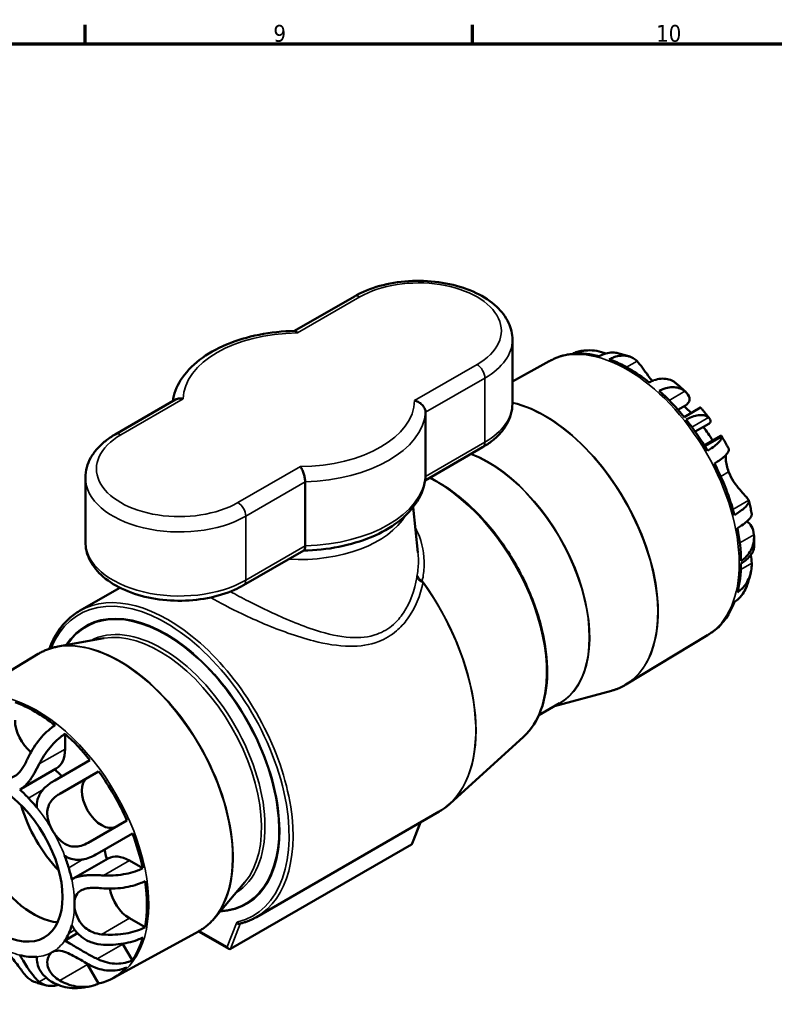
# Model space of a CAD drawing. Header units: millimetres. Extents: x -9 to 916, y -60 to 861.
# Tile 9 of 10: x 549 to 685, y 400 to 578. Entities that reach past the tile are written whole.
import ezdxf

# ---------------------------------------------------------------- set-up
doc = ezdxf.new("R2010")
doc.units = ezdxf.units.MM
for name, color, linetype, lineweight in [('Border (ANSI)', 7, 'Continuous', 70), ('Visible (ANSI)', 7, 'Continuous', 50), ('Visible Narrow (ANSI)', 7, 'Continuous', 35)]:
    doc.layers.add(name, color=color, linetype=linetype, lineweight=lineweight)
doc.styles.add('Note Text (ANSI)', font='tahoma.ttf')

# ---------------------------------------------------------------- blocks, each defined once
blk = doc.blocks.new('Borders Default Border')
at = {"layer": 'Border (ANSI)'}
for p, q in [((560.67, 574), (560.67, 577.45)), ((630.75, 574), (630.75, 577.45))]:
    blk.add_line(p, q, dxfattribs=at)
at = {"layer": 'Border (ANSI)', "flags": 128}
blk.add_lwpolyline([(20, 20), (20, 574), (821, 574), (821, 20), (20, 20)], dxfattribs=at)
at = {"layer": 'Border (ANSI)', "attachment_point": 7, "style": 'Note Text (ANSI)'}
for s, insert, char_height in [('9', (594.7, 574.34), 3.05), ('10', (663.96, 574.34), 3.048)]:
    blk.add_mtext(s, dxfattribs=dict(at, insert=insert, char_height=char_height))

msp = doc.modelspace()

# ---------------------------------------------------------------- linework, layer by layer
at = {"layer": 'Visible (ANSI)'}
for p, q in [((609.356, 528.312), (598.511, 522.05)), ((637.962, 520.456), (637.962, 508.862)), ((644.632, 516.556), (637.962, 512.893)), ((576.977, 509.618), (566.081, 503.327)), ((669.272, 508.577), (667.916, 507.794)), ((672.002, 508.169), (669.044, 506.461)), ((622.248, 495.723), (622.248, 507.318)), ((673.495, 505.239), (671.041, 503.822)), ((675.656, 503.061), (672.677, 501.341)), ((622.171, 495.003), (632.569, 501.006)), ((560.687, 495.471), (560.687, 483.877)), ((600.444, 494.729), (600.444, 483.135)), ((619.986, 490.15), (620.866, 481.951)), ((589.294, 476.021), (600.191, 482.312)), ((559.637, 471.377), (566.907, 475.575)), ((564.028, 466.41), (555.679, 464.905)), ((673.261, 466.97), (658.52, 458.034)), ((537.41, 454.652), (552.139, 463.58)), ((645.562, 454.106), (655.906, 456.918)), ((642.731, 452.471), (646.507, 454.652)), ((556.998, 446.352), (556.998, 449.136)), ((639.981, 448.594), (626.625, 436.449)), ((561.507, 444.375), (555.141, 440.699)), ((549.079, 439.183), (555.407, 442.837)), ((556.051, 438.269), (563.081, 442.328)), ((591.637, 415.952), (624.697, 435.039)), ((568.201, 433.46), (561.171, 429.401)), ((621.302, 433.079), (619.835, 429.272)), ((562.821, 427.397), (569.187, 431.073)), ((586.951, 410.188), (619.688, 429.089)), ((558.477, 422.905), (564.805, 426.559)), ((571.055, 424.787), (568.645, 426.178)), ((589.53, 422.239), (584.053, 415.76)), ((571.471, 414.096), (568.645, 415.727)), ((556.926, 411.669), (559.26, 413.016)), ((566.038, 405.066), (581.135, 413.357)), ((581.153, 413.366), (586.628, 410.205)), ((569.187, 408.117), (567.483, 411.069)), ((563.081, 403.912), (561.083, 407.374))]:
    msp.add_line(p, q, dxfattribs=at)
for centre, major_axis, ratio, start_param, end_param in [((659.104, 491.854), (-14.305, 24.778), 0.5773503, 6.0313512, 6.2359222), ((659.104, 491.854), (-14.305, 24.778), 0.5773503, 5.7695518, 6.0114206), ((659.104, 491.854), (-14.305, 24.778), 0.5773503, 5.3178634, 5.6777108), ((659.104, 491.854), (-14.305, 24.778), 0.5773503, 4.9841536, 5.2260225), ((665.439, 495.512), (-9.516, 16.482), 0.5773503, 5.127762, 5.2288455), ((659.104, 491.854), (-14.305, 24.778), 0.5773503, 4.7223543, 4.9642231), ((665.439, 495.512), (-9.516, 16.482), 0.5773503, 4.7875442, 4.9454729), ((659.104, 491.854), (-14.305, 24.778), 0.5773503, 4.2706659, 4.6305133), ((659.104, 491.854), (-14.305, 24.778), 0.5773503, 3.9369561, 4.1788249), ((659.104, 491.854), (-14.305, 24.778), 0.5773503, 3.6751567, 3.9170255), ((659.104, 491.854), (14.305, -24.778), 0.5773503, 0.0818757, 0.4417231), ((551.567, 429.768), (14.305, -24.778), 0.5773503, 2.1762708, 2.5361182), ((551.567, 449.488), (-2.56, 4.434), 0.5773503, 0.7853982, 2.1519386), ((551.567, 429.768), (14.305, -24.778), 0.5773503, 1.842561, 2.0844298), ((551.567, 449.488), (3.84, -6.651), 0.5773503, 0, 0.7853982), ((551.567, 429.768), (-9.516, 16.482), 0.5773503, 5.127762, 5.2288455), ((551.567, 429.768), (14.305, -24.778), 0.5773503, 1.3908726, 1.75072), ((551.242, 429.58), (8, -13.856), 0.5773503, 3.5266912, 5.8980868), ((563.643, 436.74), (2.56, -4.434), 0.5773503, 3.1415927, 6.2831853), ((545.231, 426.11), (9.516, -16.482), 0.5773503, 1.9634954, 2.0883979), ((545.231, 426.11), (9.516, -16.482), 0.5773503, 1.8385929, 1.9634954), ((560.257, 434.785), (-8.5, 14.722), 0.5773503, 1.1584434, 1.9831492), ((551.567, 429.768), (14.305, -24.778), 0.5773503, 1.0571628, 1.2990317), ((551.567, 429.768), (-9.516, 16.482), 0.5773503, 4.1959324, 4.2970159), ((619.441, 429.641), (-0.202, 0.572), 0.6665317, 3.2649386, 3.8036449), ((545.231, 426.11), (9.516, -16.482), 0.5773503, 1.1780972, 1.3029997), ((568.645, 419.908), (-3.84, 6.651), 0.5773503, 5.4977871, 6.2831853), ((545.231, 426.11), (9.516, -16.482), 0.5773503, 1.0531948, 1.1780972), ((551.567, 429.768), (14.305, -24.778), 0.5773503, 0.6054745, 0.9653219), ((568.645, 419.908), (-2.56, 4.434), 0.5773503, 0.9896541, 2.3561945), ((545.231, 426.11), (9.516, -16.482), 0.5773503, 0.3926991, 0.5176015), ((545.231, 426.11), (9.516, -16.482), 0.5773503, 0.2677966, 0.3926991), ((551.567, 429.768), (14.305, -24.778), 0.5773503, 0.2717647, 0.5136335), ((563.643, 408.852), (-3.84, 6.651), 0.5773503, 4.712389, 4.7208704), ((586.703, 410.739), (0.202, -0.572), 0.6665317, 4.8357349, 6.4065312), ((545.231, 426.11), (-9.516, 16.482), 0.5773503, 2.6239911, 2.7488936), ((545.231, 426.11), (9.516, -16.482), 0.5773503, 5.8904862, 6.0153887), ((563.643, 408.852), (-2.56, 4.434), 0.5773503, 1.5372101, 1.5707963), ((551.567, 429.768), (14.305, -24.778), 0.5773503, 6.1032616, 6.463109)]:
    msp.add_ellipse(centre, major_axis=major_axis, ratio=ratio, start_param=start_param, end_param=end_param, dxfattribs=at)
msp.add_ellipse((545.231, 426.11), major_axis=(8, -13.856), ratio=0.5773503, dxfattribs=at)
for points, knots in [([(637.962, 520.456), (637.962, 521.517), (637.715, 522.574), (636.766, 524.613), (636.032, 525.581), (634.092, 527.409), (632.833, 528.239), (629.946, 529.625), (628.304, 530.168), (624.848, 530.904), (623.035, 531.099), (619.409, 531.132), (617.597, 530.972), (614.131, 530.309), (612.477, 529.804), (610.417, 528.886), (609.873, 528.61), (609.356, 528.312)], [0.7853982, 0.7853982, 0.7853982, 0.7853982, 1.0480067, 1.0480067, 1.3348414, 1.3348414, 1.6626716, 1.6626716, 2.0028693, 2.0028693, 2.3404101, 2.3404101, 2.6762152, 2.6762152, 3.0134609, 3.0134609, 3.1415927, 3.1415927, 3.1415927, 3.1415927]), ([(598.57, 522.052), (596.379, 522.009), (594.198, 521.776), (590.026, 520.946), (588.036, 520.35), (584.401, 518.822), (582.756, 517.891), (579.944, 515.729), (578.776, 514.494), (577.182, 511.944), (576.682, 510.658), (576.479, 509.331)], [2.3903364, 2.3903364, 2.3903364, 2.3903364, 2.6879283, 2.6879283, 2.9855202, 2.9855202, 3.2831122, 3.2831122, 3.5807041, 3.5807041, 3.8388797, 3.8388797, 3.8388797, 3.8388797]), ([(599.06, 521.691), (599.059, 521.692), (599.058, 521.694), (598.995, 521.78), (598.932, 521.851), (598.809, 521.963), (598.749, 522.003), (598.649, 522.044), (598.609, 522.052), (598.57, 522.052)], [-0.65423566, -0.65423566, -0.65423566, -0.65423566, -0.65355019, -0.65355019, -0.60525719, -0.60525719, -0.55734853, -0.55734853, -0.52249249, -0.52249249, -0.52249249, -0.52249249]), ([(644.632, 516.556), (644.689, 516.587), (644.745, 516.618), (644.858, 516.678), (644.915, 516.708), (645.029, 516.767), (645.087, 516.796), (645.201, 516.854), (645.259, 516.883), (645.374, 516.939), (645.432, 516.967), (645.49, 516.994)], [3.939333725, 3.939333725, 3.939333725, 3.939333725, 3.946317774, 3.946317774, 3.953301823, 3.953301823, 3.960285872, 3.960285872, 3.967269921, 3.967269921, 3.97425397, 3.97425397, 3.97425397, 3.97425397]), ([(650.675, 518.457), (650.358, 518.421), (650.025, 518.354), (649.396, 518.162), (649.098, 518.045), (648.814, 517.908)], [5.77870932, 5.77870932, 5.77870932, 5.77870932, 5.90371936, 5.90371936, 6.01631612, 6.01631612, 6.01631612, 6.01631612]), ([(649.163, 517.939), (649.456, 518.077), (649.771, 518.196), (650.598, 518.434), (651.126, 518.514), (652.122, 518.56), (652.681, 518.528), (653.803, 518.331), (654.365, 518.166), (654.876, 517.966), (654.881, 517.964), (654.885, 517.962)], [0.06226457, 0.06226457, 0.06226457, 0.06226457, 0.17486133, 0.17486133, 0.34972266, 0.34972266, 0.5279525, 0.5279525, 0.70618234, 0.70618234, 0.7078944, 0.7078944, 0.7078944, 0.7078944]), ([(650.675, 518.458), (650.729, 518.464), (650.784, 518.47), (650.894, 518.481), (650.948, 518.486), (651.058, 518.497), (651.112, 518.501), (651.221, 518.51), (651.276, 518.515), (651.385, 518.523), (651.44, 518.527), (651.494, 518.53)], [4.173814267, 4.173814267, 4.173814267, 4.173814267, 4.180056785, 4.180056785, 4.186299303, 4.186299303, 4.192541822, 4.192541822, 4.19878434, 4.19878434, 4.205026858, 4.205026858, 4.205026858, 4.205026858]), ([(657.015, 518.047), (656.992, 518.053), (656.968, 518.058), (656.567, 518.143), (656.161, 518.16), (655.394, 518.091), (654.963, 518.001), (654.24, 517.753), (653.952, 517.631), (653.673, 517.493)], [5.53947627, 5.53947627, 5.53947627, 5.53947627, 5.55063161, 5.55063161, 5.72886145, 5.72886145, 5.90372278, 5.90372278, 6.01631954, 6.01631954, 6.01631954, 6.01631954]), ([(655.483, 516.928), (655.766, 517.069), (656.058, 517.193), (656.79, 517.446), (657.225, 517.539), (657.996, 517.612), (658.403, 517.599), (659.161, 517.445), (659.512, 517.306), (660.052, 516.988), (660.296, 516.798), (660.515, 516.57)], [0.0622724, 0.0622724, 0.0622724, 0.0622724, 0.17648751, 0.17648751, 0.35297502, 0.35297502, 0.53093417, 0.53093417, 0.70889333, 0.70889333, 0.85650206, 0.85650206, 0.85650206, 0.85650206]), ([(657.015, 518.047), (657.167, 518.011), (657.318, 517.974), (657.618, 517.897), (657.767, 517.856), (658.064, 517.773), (658.212, 517.729), (658.507, 517.64), (658.653, 517.593), (658.945, 517.498), (659.09, 517.448), (659.234, 517.398)], [4.423875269, 4.423875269, 4.423875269, 4.423875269, 4.44279601, 4.44279601, 4.461716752, 4.461716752, 4.480637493, 4.480637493, 4.499558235, 4.499558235, 4.518478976, 4.518478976, 4.518478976, 4.518478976]), ([(660.515, 516.57), (660.816, 516.257), (661.145, 515.849), (661.84, 514.925), (662.182, 514.448), (662.795, 513.63), (663.04, 513.311), (663.294, 513.003)], [0, 0, 0, 0, 0.21945789, 0.21945789, 0.40997115, 0.40997115, 0.53177071, 0.53177071, 0.53177071, 0.53177071]), ([(667.454, 512.668), (667.322, 512.776), (667.185, 512.871), (666.753, 513.125), (666.402, 513.265), (665.644, 513.418), (665.237, 513.432), (664.466, 513.359), (664.031, 513.266), (663.299, 513.013), (663.007, 512.888), (662.724, 512.747)], [5.03893286, 5.03893286, 5.03893286, 5.03893286, 5.12153928, 5.12153928, 5.29949844, 5.29949844, 5.4774576, 5.4774576, 5.6539451, 5.6539451, 5.76816021, 5.76816021, 5.76816021, 5.76816021]), ([(664.534, 511.222), (664.813, 511.361), (665.101, 511.482), (665.824, 511.731), (666.255, 511.821), (667.022, 511.89), (667.428, 511.873), (668.184, 511.712), (668.534, 511.568), (668.952, 511.315), (669.076, 511.229), (669.197, 511.131)], [0.06226457, 0.06226457, 0.06226457, 0.06226457, 0.17486133, 0.17486133, 0.34972266, 0.34972266, 0.5279525, 0.5279525, 0.70618234, 0.70618234, 0.78178123, 0.78178123, 0.78178123, 0.78178123]), ([(667.454, 512.668), (667.587, 512.56), (667.719, 512.45), (667.982, 512.228), (668.113, 512.117), (668.373, 511.891), (668.502, 511.777), (668.758, 511.547), (668.886, 511.431), (669.14, 511.197), (669.266, 511.079), (669.391, 510.96)], [4.91672384, 4.91672384, 4.91672384, 4.91672384, 4.93822781, 4.93822781, 4.95973178, 4.95973178, 4.98123575, 4.98123575, 5.00273972, 5.00273972, 5.02424369, 5.02424369, 5.02424369, 5.02424369]), ([(578.377, 509.75), (578.374, 509.75), (578.372, 509.751), (578.222, 509.787), (578.074, 509.809), (577.786, 509.825), (577.646, 509.819), (577.315, 509.769), (577.134, 509.709), (576.977, 509.618)], [-0.00068547, -0.00068547, -0.00068547, -0.00068547, 0, 0, 0.048293, 0.048293, 0.09620166, 0.09620166, 0.16664384, 0.16664384, 0.16664384, 0.16664384]), ([(669.197, 511.131), (669.641, 510.77), (669.933, 510.355), (670.068, 509.643), (670.015, 509.355), (669.717, 508.897), (669.522, 508.721), (669.272, 508.576)], [0, 0, 0, 0, 0.29458616, 0.29458616, 0.50367731, 0.50367731, 0.66509339, 0.66509339, 0.66509339, 0.66509339]), ([(620.273, 509.444), (620.275, 509.443), (620.277, 509.443), (620.428, 509.406), (620.576, 509.355), (620.864, 509.229), (621.004, 509.154), (621.365, 508.92), (621.571, 508.741), (621.904, 508.35), (622.033, 508.144), (622.204, 507.725), (622.248, 507.517), (622.248, 507.318)], [-0.00068547, -0.00068547, -0.00068547, -0.00068547, 0, 0, 0.048293, 0.048293, 0.09620166, 0.09620166, 0.1775228, 0.1775228, 0.25340031, 0.25340031, 0.3267751, 0.3267751, 0.3267751, 0.3267751]), ([(632.569, 501.006), (633.203, 501.372), (633.796, 501.772), (634.888, 502.639), (635.385, 503.106), (636.269, 504.107), (636.654, 504.641), (637.289, 505.769), (637.538, 506.363), (637.875, 507.593), (637.962, 508.227), (637.962, 508.862)], [0, 0, 0, 0, 0.15707963, 0.15707963, 0.31415927, 0.31415927, 0.4712389, 0.4712389, 0.62831853, 0.62831853, 0.78539816, 0.78539816, 0.78539816, 0.78539816]), ([(672.044, 508.166), (672.156, 508.035), (672.267, 507.904), (672.488, 507.639), (672.598, 507.506), (672.816, 507.238), (672.924, 507.104), (673.139, 506.833), (673.245, 506.697), (673.457, 506.423), (673.562, 506.286), (673.666, 506.147)], [5.18342334, 5.18342334, 5.18342334, 5.18342334, 5.20464692, 5.20464692, 5.22587051, 5.22587051, 5.24709409, 5.24709409, 5.26831768, 5.26831768, 5.28954127, 5.28954127, 5.28954127, 5.28954127]), ([(669.393, 506.027), (669.667, 506.169), (669.945, 506.298), (670.63, 506.574), (671.025, 506.69), (671.708, 506.82), (672.058, 506.844), (672.68, 506.781), (672.953, 506.694), (673.26, 506.522), (673.349, 506.461), (673.432, 506.391)], [0.06226457, 0.06226457, 0.06226457, 0.06226457, 0.17486133, 0.17486133, 0.34972266, 0.34972266, 0.5279525, 0.5279525, 0.70618234, 0.70618234, 0.78178123, 0.78178123, 0.78178123, 0.78178123]), ([(673.432, 506.391), (673.738, 506.131), (673.881, 505.848), (673.773, 505.463), (673.667, 505.338), (673.495, 505.239)], [0, 0, 0, 0, 0.29469041, 0.29469041, 0.45981113, 0.45981113, 0.45981113, 0.45981113]), ([(566.081, 503.327), (565.447, 502.961), (564.854, 502.561), (563.762, 501.694), (563.264, 501.227), (562.381, 500.226), (561.996, 499.692), (561.361, 498.564), (561.112, 497.97), (560.775, 496.741), (560.687, 496.106), (560.687, 495.471)], [3.14159265, 3.14159265, 3.14159265, 3.14159265, 3.29867229, 3.29867229, 3.45575192, 3.45575192, 3.61283155, 3.61283155, 3.76991118, 3.76991118, 3.92699082, 3.92699082, 3.92699082, 3.92699082]), ([(675.841, 502.865), (675.846, 502.807), (675.84, 502.746), (675.793, 502.537), (675.702, 502.358), (675.394, 501.962), (675.177, 501.745), (674.69, 501.327), (674.379, 501.089), (673.782, 500.682), (673.528, 500.519), (673.266, 500.36)], [5.29679946, 5.29679946, 5.29679946, 5.29679946, 5.37239835, 5.37239835, 5.55062819, 5.55062819, 5.72885803, 5.72885803, 5.90371936, 5.90371936, 6.01631612, 6.01631612, 6.01631612, 6.01631612]), ([(675.656, 503.061), (675.661, 503.064), (675.666, 503.066), (675.765, 503.112), (675.826, 503.033), (675.841, 502.865)], [0.47583786, 0.47583786, 0.47583786, 0.47583786, 0.48762575, 0.48762575, 0.71746027, 0.71746027, 0.71746027, 0.71746027]), ([(675.797, 503.03), (675.888, 502.882), (675.979, 502.734), (676.159, 502.436), (676.248, 502.286), (676.424, 501.986), (676.511, 501.835), (676.684, 501.533), (676.769, 501.381), (676.937, 501.077), (677.021, 500.924), (677.103, 500.771)], [5.44355718, 5.44355718, 5.44355718, 5.44355718, 5.46480514, 5.46480514, 5.48605311, 5.48605311, 5.50730108, 5.50730108, 5.52854905, 5.52854905, 5.54979702, 5.54979702, 5.54979702, 5.54979702]), ([(674.531, 498.059), (674.797, 498.221), (675.056, 498.387), (675.661, 498.798), (675.977, 499.039), (676.469, 499.459), (676.689, 499.677), (677.004, 500.075), (677.099, 500.255), (677.166, 500.524), (677.163, 500.643), (677.116, 500.746)], [0.0622724, 0.0622724, 0.0622724, 0.0622724, 0.17648751, 0.17648751, 0.35297502, 0.35297502, 0.53093417, 0.53093417, 0.70889333, 0.70889333, 0.85650206, 0.85650206, 0.85650206, 0.85650206]), ([(676.585, 499.583), (676.571, 499.341), (676.57, 499.072), (676.612, 498.441), (676.662, 498.076), (676.829, 497.323), (676.945, 496.937), (677.094, 496.553)], [0.48776318, 0.48776318, 0.48776318, 0.48776318, 0.5961793, 0.5961793, 0.72332978, 0.72332978, 0.85044828, 0.85044828, 0.85044828, 0.85044828]), ([(599.59, 497.502), (599.591, 497.501), (599.592, 497.5), (599.655, 497.412), (599.718, 497.313), (599.841, 497.092), (599.901, 496.97), (600.056, 496.618), (600.146, 496.371), (600.292, 495.872), (600.349, 495.625), (600.424, 495.15), (600.444, 494.928), (600.444, 494.729)], [-0.65423566, -0.65423566, -0.65423566, -0.65423566, -0.65355019, -0.65355019, -0.60525719, -0.60525719, -0.55734853, -0.55734853, -0.47602739, -0.47602739, -0.40014988, -0.40014988, -0.3267751, -0.3267751, -0.3267751, -0.3267751]), ([(600.139, 482.283), (602.311, 482.329), (604.471, 482.561), (608.624, 483.387), (610.614, 483.983), (614.248, 485.511), (615.894, 486.442), (618.705, 488.605), (619.874, 489.839), (621.581, 492.57), (622.113, 494.073), (622.243, 495.612)], [5.5346238, 5.5346238, 5.5346238, 5.5346238, 5.8295209, 5.8295209, 6.1271129, 6.1271129, 6.4247048, 6.4247048, 6.7222968, 6.7222968, 7.0198887, 7.0198887, 7.0198887, 7.0198887]), ([(677.094, 496.553), (677.33, 495.946), (677.645, 495.355), (678.36, 494.257), (678.75, 493.761), (679.465, 492.917), (679.778, 492.575), (680.232, 492.074), (680.39, 491.896), (680.622, 491.609), (680.697, 491.5), (680.736, 491.415)], [0, 0, 0, 0, 0.19980503, 0.19980503, 0.39692948, 0.39692948, 0.57839854, 0.57839854, 0.71531059, 0.71531059, 0.84721031, 0.84721031, 0.84721031, 0.84721031]), ([(623.006, 495.485), (623.295, 495.343), (623.583, 495.193), (626.017, 493.872), (628.161, 492.305), (632.24, 488.527), (634.175, 486.319), (637.64, 481.486), (639.171, 478.863), (641.68, 473.464), (642.656, 470.688), (643.956, 465.259), (644.278, 462.607), (644.225, 457.687), (643.85, 455.421), (642.425, 451.523), (641.379, 449.885), (640.022, 448.631), (640.002, 448.612), (639.981, 448.594)], [4.6391391, 4.6391391, 4.6391391, 4.6391391, 4.6826218, 4.6826218, 5.0056028, 5.0056028, 5.3283085, 5.3283085, 5.6505885, 5.6505885, 5.9728568, 5.9728568, 6.2955332, 6.2955332, 6.618536, 6.618536, 6.9387203, 6.9387203, 6.9435761, 6.9435761, 6.9435761, 6.9435761]), ([(680.736, 491.415), (680.783, 491.312), (680.787, 491.193), (680.719, 490.924), (680.625, 490.744), (680.31, 490.346), (680.09, 490.128), (679.598, 489.708), (679.281, 489.467), (678.676, 489.056), (678.418, 488.89), (678.151, 488.728)], [4.97390341, 4.97390341, 4.97390341, 4.97390341, 5.12151214, 5.12151214, 5.2994713, 5.2994713, 5.47743045, 5.47743045, 5.65391796, 5.65391796, 5.76813307, 5.76813307, 5.76813307, 5.76813307]), ([(680.763, 491.337), (680.802, 491.176), (680.84, 491.015), (680.915, 490.692), (680.951, 490.53), (681.02, 490.207), (681.054, 490.045), (681.118, 489.721), (681.15, 489.559), (681.21, 489.234), (681.239, 489.072), (681.266, 488.909)], [5.96589724, 5.96589724, 5.96589724, 5.96589724, 5.98653863, 5.98653863, 6.00718003, 6.00718003, 6.02782142, 6.02782142, 6.04846281, 6.04846281, 6.06910421, 6.06910421, 6.06910421, 6.06910421]), ([(678.696, 486.363), (678.958, 486.523), (679.213, 486.686), (679.809, 487.092), (680.121, 487.33), (680.607, 487.748), (680.825, 487.966), (681.133, 488.362), (681.223, 488.541), (681.271, 488.749), (681.276, 488.81), (681.271, 488.869)], [0.06226457, 0.06226457, 0.06226457, 0.06226457, 0.17486133, 0.17486133, 0.34972266, 0.34972266, 0.5279525, 0.5279525, 0.70618234, 0.70618234, 0.78178123, 0.78178123, 0.78178123, 0.78178123]), ([(680.414, 487.582), (680.75, 487.371), (681.029, 487.057), (681.469, 486.234), (681.612, 485.72), (681.668, 485.164)], [0.2776842, 0.2776842, 0.2776842, 0.2776842, 0.48816055, 0.48816055, 0.7174645, 0.7174645, 0.7174645, 0.7174645]), ([(681.668, 485.164), (681.687, 484.97), (681.695, 484.78), (681.691, 484.172), (681.63, 483.714), (681.374, 482.834), (681.178, 482.414), (680.724, 481.694), (680.426, 481.327), (679.844, 480.784), (679.594, 480.585), (679.333, 480.407)], [5.29922618, 5.29922618, 5.29922618, 5.29922618, 5.37482507, 5.37482507, 5.55305491, 5.55305491, 5.73128475, 5.73128475, 5.90614608, 5.90614608, 6.01874284, 6.01874284, 6.01874284, 6.01874284]), ([(681.691, 484.822), (681.696, 484.694), (681.699, 484.566), (681.705, 484.31), (681.707, 484.182), (681.709, 483.926), (681.709, 483.798), (681.708, 483.542), (681.706, 483.414), (681.701, 483.158), (681.698, 483.03), (681.693, 482.902)], [6.241302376, 6.241302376, 6.241302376, 6.241302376, 6.25739796, 6.25739796, 6.273493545, 6.273493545, 6.289589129, 6.289589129, 6.305684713, 6.305684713, 6.321780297, 6.321780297, 6.321780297, 6.321780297]), ([(560.687, 483.877), (560.687, 482.816), (560.935, 481.759), (561.884, 479.72), (562.618, 478.753), (564.557, 476.924), (565.816, 476.094), (568.704, 474.709), (570.346, 474.165), (573.802, 473.429), (575.615, 473.234), (579.241, 473.201), (581.052, 473.361), (584.519, 474.024), (586.173, 474.529), (588.233, 475.447), (588.777, 475.723), (589.294, 476.021)], [3.9269908, 3.9269908, 3.9269908, 3.9269908, 4.1895994, 4.1895994, 4.4764341, 4.4764341, 4.8042643, 4.8042643, 5.144462, 5.144462, 5.4820028, 5.4820028, 5.8178079, 5.8178079, 6.1550536, 6.1550536, 6.2831853, 6.2831853, 6.2831853, 6.2831853]), ([(600.444, 483.135), (600.444, 482.936), (600.424, 482.764), (600.349, 482.488), (600.292, 482.389), (600.212, 482.326), (600.201, 482.319), (600.191, 482.312)], [-0.3267751, -0.3267751, -0.3267751, -0.3267751, -0.25340031, -0.25340031, -0.1775228, -0.1775228, -0.16664384, -0.16664384, -0.16664384, -0.16664384]), ([(679.333, 479.942), (679.594, 480.108), (679.844, 480.284), (680.426, 480.74), (680.724, 481.024), (681.178, 481.55), (681.374, 481.841), (681.624, 482.397), (681.685, 482.664), (681.693, 482.902)], [0.06226457, 0.06226457, 0.06226457, 0.06226457, 0.17486133, 0.17486133, 0.34972266, 0.34972266, 0.5279525, 0.5279525, 0.69762481, 0.69762481, 0.69762481, 0.69762481]), ([(681.271, 480.01), (681.276, 479.784), (681.271, 479.564), (681.223, 478.862), (681.133, 478.337), (680.825, 477.343), (680.607, 476.875), (680.121, 476.083), (679.809, 475.687), (679.213, 475.111), (678.958, 474.903), (678.696, 474.721)], [5.29922618, 5.29922618, 5.29922618, 5.29922618, 5.37482507, 5.37482507, 5.55305491, 5.55305491, 5.73128475, 5.73128475, 5.90614608, 5.90614608, 6.01874284, 6.01874284, 6.01874284, 6.01874284]), ([(681.098, 478.282), (681.061, 478.121), (681.021, 477.959), (680.939, 477.637), (680.895, 477.475), (680.804, 477.153), (680.757, 476.993), (680.658, 476.672), (680.606, 476.511), (680.499, 476.191), (680.443, 476.031), (680.385, 475.872)], [0.23226234, 0.23226234, 0.23226234, 0.23226234, 0.25266158, 0.25266158, 0.27306083, 0.27306083, 0.29346007, 0.29346007, 0.31385932, 0.31385932, 0.33425857, 0.33425857, 0.33425857, 0.33425857]), ([(678.151, 472.986), (678.418, 473.17), (678.676, 473.379), (679.281, 473.961), (679.598, 474.36), (680.049, 475.086), (680.237, 475.467), (680.385, 475.872)], [0.0622724, 0.0622724, 0.0622724, 0.0622724, 0.17648751, 0.17648751, 0.35297502, 0.35297502, 0.50177024, 0.50177024, 0.50177024, 0.50177024]), ([(554.161, 464.517), (554.163, 464.524), (554.166, 464.53), (554.984, 466.729), (556.18, 468.574), (558.3, 470.505), (558.947, 470.979), (559.637, 471.377)], [3.48049071, 3.48049071, 3.48049071, 3.48049071, 3.48142174, 3.48142174, 3.80151797, 3.80151797, 3.92699082, 3.92699082, 3.92699082, 3.92699082]), ([(675.894, 469.13), (675.715, 468.896), (675.513, 468.668), (675.056, 468.229), (674.797, 468.019), (674.531, 467.835)], [5.5482757, 5.5482757, 5.5482757, 5.5482757, 5.65391729, 5.65391729, 5.7681324, 5.7681324, 5.7681324, 5.7681324]), ([(674.83, 468.055), (674.73, 467.977), (674.629, 467.9), (674.425, 467.748), (674.323, 467.673), (674.115, 467.526), (674.01, 467.454), (673.799, 467.311), (673.693, 467.241), (673.478, 467.104), (673.37, 467.037), (673.261, 466.97)], [0.703788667, 0.703788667, 0.703788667, 0.703788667, 0.717641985, 0.717641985, 0.731495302, 0.731495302, 0.74534862, 0.74534862, 0.759201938, 0.759201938, 0.773055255, 0.773055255, 0.773055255, 0.773055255]), ([(552.139, 463.58), (552.353, 463.71), (552.572, 463.832), (553.02, 464.059), (553.248, 464.164), (553.713, 464.358), (553.95, 464.447), (554.431, 464.607), (554.675, 464.679), (555.172, 464.805), (555.424, 464.859), (555.679, 464.905)], [3.91464791, 3.91464791, 3.91464791, 3.91464791, 3.95807233, 3.95807233, 4.00149675, 4.00149675, 4.04492117, 4.04492117, 4.08834559, 4.08834559, 4.13177001, 4.13177001, 4.13177001, 4.13177001]), ([(658.52, 458.034), (658.358, 457.936), (658.194, 457.843), (657.86, 457.666), (657.69, 457.582), (657.346, 457.423), (657.172, 457.349), (656.818, 457.209), (656.639, 457.144), (656.276, 457.024), (656.092, 456.969), (655.906, 456.918)], [0.77305526, 0.77305526, 0.77305526, 0.77305526, 0.80578294, 0.80578294, 0.83851062, 0.83851062, 0.8712383, 0.8712383, 0.90396598, 0.90396598, 0.93669366, 0.93669366, 0.93669366, 0.93669366]), ([(555.187, 450.661), (554.904, 450.475), (554.613, 450.263), (553.88, 449.67), (553.445, 449.261), (552.674, 448.444), (552.268, 447.961), (551.51, 446.932), (551.158, 446.386), (550.618, 445.445), (550.375, 444.975), (550.155, 444.492)], [0.0622724, 0.0622724, 0.0622724, 0.0622724, 0.17648751, 0.17648751, 0.35297502, 0.35297502, 0.53093417, 0.53093417, 0.70889333, 0.70889333, 0.85650206, 0.85650206, 0.85650206, 0.85650206]), ([(552.335, 443.661), (552.456, 443.898), (552.58, 444.128), (552.998, 444.864), (553.348, 445.412), (554.104, 446.445), (554.51, 446.931), (555.277, 447.747), (555.707, 448.154), (556.431, 448.742), (556.719, 448.952), (556.998, 449.136)], [5.29922618, 5.29922618, 5.29922618, 5.29922618, 5.37482507, 5.37482507, 5.55305491, 5.55305491, 5.73128475, 5.73128475, 5.90614608, 5.90614608, 6.01874284, 6.01874284, 6.01874284, 6.01874284]), ([(550.155, 444.492), (550.014, 444.183), (549.866, 443.881), (549.416, 443.05), (549.1, 442.567), (548.471, 441.859), (548.179, 441.612), (547.523, 441.251), (547.165, 441.161), (546.341, 441.17), (545.876, 441.307), (545.342, 441.587), (545.287, 441.617), (545.231, 441.649)], [-2.30906702, -2.30906702, -2.30906702, -2.30906702, -2.21368499, -2.21368499, -2.03571954, -2.03571954, -1.89327924, -1.89327924, -1.73502559, -1.73502559, -1.54757056, -1.54757056, -1.5257251, -1.5257251, -1.5257251, -1.5257251]), ([(548.792, 439.04), (548.921, 439.094), (549.049, 439.162), (549.471, 439.427), (549.758, 439.678), (550.202, 440.164), (550.358, 440.354), (550.61, 440.69), (550.708, 440.827), (550.897, 441.105), (550.988, 441.245), (551.204, 441.589), (551.328, 441.796), (551.754, 442.535), (552.046, 443.093), (552.335, 443.661)], [-0.71553305, -0.71553305, -0.71553305, -0.71553305, -0.64304177, -0.64304177, -0.47564531, -0.47564531, -0.38378692, -0.38378692, -0.32502505, -0.32502505, -0.2691194, -0.2691194, -0.19168628, -0.19168628, 0, 0, 0, 0]), ([(555.141, 440.699), (554.561, 440.364), (554.025, 439.991), (553.301, 439.332), (553.066, 439.083), (552.685, 438.596), (552.532, 438.365), (552.242, 437.828), (552.119, 437.521), (551.905, 436.737), (551.861, 436.259), (551.89, 435.769)], [-0.77708951, -0.77708951, -0.77708951, -0.77708951, -0.56931617, -0.56931617, -0.45385116, -0.45385116, -0.35660251, -0.35660251, -0.23710482, -0.23710482, -0.06169266, -0.06169266, -0.06169266, -0.06169266]), ([(554.747, 431.604), (554.742, 431.613), (554.737, 431.622), (554.425, 432.166), (554.176, 432.726), (553.828, 433.896), (553.745, 434.494), (553.825, 435.488), (553.926, 435.885), (554.239, 436.579), (554.431, 436.875), (554.959, 437.493), (555.312, 437.794), (555.819, 438.13), (555.933, 438.201), (556.051, 438.269)], [-1.75682093, -1.75682093, -1.75682093, -1.75682093, -1.75363677, -1.75363677, -1.56090414, -1.56090414, -1.35540892, -1.35540892, -1.20703629, -1.20703629, -1.0796479, -1.0796479, -0.91998004, -0.91998004, -0.87570665, -0.87570665, -0.87570665, -0.87570665]), ([(626.625, 436.449), (626.506, 436.341), (626.385, 436.235), (626.139, 436.03), (626.014, 435.93), (625.76, 435.736), (625.632, 435.642), (625.371, 435.46), (625.239, 435.372), (624.971, 435.201), (624.835, 435.119), (624.697, 435.039)], [0.66039084, 0.66039084, 0.66039084, 0.66039084, 0.6853923, 0.6853923, 0.71039377, 0.71039377, 0.73539523, 0.73539523, 0.7603967, 0.7603967, 0.78539816, 0.78539816, 0.78539816, 0.78539816]), ([(561.171, 429.401), (561.077, 429.346), (560.983, 429.295), (560.456, 429.024), (560.01, 428.859), (559.202, 428.699), (558.849, 428.677), (558.095, 428.742), (557.706, 428.845), (556.816, 429.249), (556.345, 429.601), (555.472, 430.493), (555.08, 431.027), (554.747, 431.604)], [-2.63871313, -2.63871313, -2.63871313, -2.63871313, -2.60333004, -2.60333004, -2.44031793, -2.44031793, -2.31265414, -2.31265414, -2.16625291, -2.16625291, -1.96499944, -1.96499944, -1.75682093, -1.75682093, -1.75682093, -1.75682093]), ([(556.926, 427.047), (557.097, 426.934), (557.273, 426.833), (557.864, 426.545), (558.294, 426.414), (559.032, 426.313), (559.323, 426.302), (559.905, 426.335), (560.193, 426.376), (560.912, 426.535), (561.341, 426.68), (562.123, 427.017), (562.474, 427.197), (562.821, 427.397)], [-0.94097303, -0.94097303, -0.94097303, -0.94097303, -0.86791151, -0.86791151, -0.70295367, -0.70295367, -0.59874362, -0.59874362, -0.49807814, -0.49807814, -0.34869182, -0.34869182, -0.22393429, -0.22393429, -0.22393429, -0.22393429]), ([(571.055, 424.787), (570.757, 424.637), (570.431, 424.493), (569.56, 424.16), (568.993, 423.991), (567.902, 423.735), (567.279, 423.626), (566.005, 423.489), (565.356, 423.459), (564.51, 423.465), (564.249, 423.473), (563.983, 423.487)], [0.06226457, 0.06226457, 0.06226457, 0.06226457, 0.17486133, 0.17486133, 0.34972266, 0.34972266, 0.5279525, 0.5279525, 0.70618234, 0.70618234, 0.78178123, 0.78178123, 0.78178123, 0.78178123]), ([(563.983, 423.487), (563.562, 423.509), (563.145, 423.528), (562.283, 423.549), (561.843, 423.551), (561.137, 423.526), (560.863, 423.508), (560.333, 423.456), (560.078, 423.42), (559.466, 423.303), (559.134, 423.208), (558.601, 422.984), (558.391, 422.866), (558.209, 422.729)], [-0.85149727, -0.85149727, -0.85149727, -0.85149727, -0.72523226, -0.72523226, -0.5867482, -0.5867482, -0.49453498, -0.49453498, -0.40070055, -0.40070055, -0.25633332, -0.25633332, -0.13778065, -0.13778065, -0.13778065, -0.13778065]), ([(563.613, 421.183), (564.141, 421.132), (564.67, 421.108), (565.755, 421.105), (566.403, 421.136), (567.673, 421.278), (568.295, 421.389), (569.387, 421.648), (569.96, 421.82), (570.839, 422.158), (571.169, 422.304), (571.471, 422.457)], [4.97390274, 4.97390274, 4.97390274, 4.97390274, 5.12151147, 5.12151147, 5.29947062, 5.29947062, 5.47742978, 5.47742978, 5.65391729, 5.65391729, 5.7681324, 5.7681324, 5.7681324, 5.7681324]), ([(558.689, 418.34), (558.689, 418.784), (558.749, 419.189), (559.027, 419.977), (559.274, 420.327), (559.895, 420.795), (560.217, 420.945), (560.903, 421.139), (561.246, 421.195), (562.059, 421.261), (562.532, 421.258), (563.214, 421.218), (563.412, 421.202), (563.613, 421.183)], [-1.73291361, -1.73291361, -1.73291361, -1.73291361, -1.56456943, -1.56456943, -1.35974371, -1.35974371, -1.20640444, -1.20640444, -1.07849757, -1.07849757, -0.92353798, -0.92353798, -0.8620351, -0.8620351, -0.8620351, -0.8620351]), ([(563.613, 412.822), (563.071, 412.874), (562.54, 412.996), (561.642, 413.356), (561.273, 413.558), (560.57, 414.068), (560.248, 414.375), (559.562, 415.221), (559.259, 415.783), (558.831, 416.965), (558.716, 417.572), (558.69, 418.204), (558.689, 418.272), (558.689, 418.34)], [-2.60497619, -2.60497619, -2.60497619, -2.60497619, -2.43536503, -2.43536503, -2.30461292, -2.30461292, -2.16640428, -2.16640428, -1.96666268, -1.96666268, -1.75858242, -1.75858242, -1.73291361, -1.73291361, -1.73291361, -1.73291361]), ([(584.053, 415.76), (583.886, 415.562), (583.712, 415.371), (583.355, 415.004), (583.171, 414.828), (582.791, 414.492), (582.596, 414.331), (582.196, 414.025), (581.99, 413.88), (581.57, 413.606), (581.355, 413.477), (581.135, 413.357)], [0.58061897, 0.58061897, 0.58061897, 0.58061897, 0.62404339, 0.62404339, 0.66746781, 0.66746781, 0.71089223, 0.71089223, 0.75431665, 0.75431665, 0.79774107, 0.79774107, 0.79774107, 0.79774107]), ([(591.637, 415.952), (591.457, 415.848), (591.274, 415.749), (590.902, 415.561), (590.713, 415.473), (590.33, 415.306), (590.136, 415.228), (589.743, 415.083), (589.543, 415.015), (589.14, 414.891), (588.936, 414.834), (588.73, 414.782)], [0.78539816, 0.78539816, 0.78539816, 0.78539816, 0.8181498, 0.8181498, 0.85090144, 0.85090144, 0.88365307, 0.88365307, 0.91640471, 0.91640471, 0.94915635, 0.94915635, 0.94915635, 0.94915635]), ([(558.209, 414.505), (558.518, 413.917), (558.901, 413.377), (559.627, 412.64), (559.908, 412.402), (560.451, 412.018), (560.703, 411.864), (561.275, 411.569), (561.597, 411.434), (562.591, 411.103), (563.283, 410.983), (563.983, 410.945)], [-0.71646836, -0.71646836, -0.71646836, -0.71646836, -0.51654229, -0.51654229, -0.40539768, -0.40539768, -0.3162808, -0.3162808, -0.21094363, -0.21094363, 0, 0, 0, 0]), ([(571.471, 414.096), (571.169, 413.943), (570.839, 413.797), (569.96, 413.459), (569.387, 413.287), (568.295, 413.028), (567.673, 412.918), (566.403, 412.775), (565.755, 412.744), (564.67, 412.747), (564.141, 412.771), (563.613, 412.822)], [0.0622724, 0.0622724, 0.0622724, 0.0622724, 0.17648751, 0.17648751, 0.35297502, 0.35297502, 0.53093417, 0.53093417, 0.70889333, 0.70889333, 0.85650206, 0.85650206, 0.85650206, 0.85650206]), ([(563.983, 410.945), (564.249, 410.931), (564.51, 410.924), (565.356, 410.918), (566.005, 410.947), (567.279, 411.085), (567.902, 411.194), (568.993, 411.449), (569.56, 411.619), (570.431, 411.952), (570.757, 412.096), (571.055, 412.246)], [5.29922618, 5.29922618, 5.29922618, 5.29922618, 5.37482507, 5.37482507, 5.55305491, 5.55305491, 5.73128475, 5.73128475, 5.90614608, 5.90614608, 6.01874284, 6.01874284, 6.01874284, 6.01874284]), ([(545.231, 410.57), (545.616, 410.348), (545.997, 410.056), (546.818, 409.288), (547.244, 408.794), (547.96, 407.885), (548.251, 407.492), (548.762, 406.795), (548.982, 406.495), (549.446, 405.881), (549.68, 405.585), (549.986, 405.233), (550.072, 405.14), (550.155, 405.052)], [-1.73291361, -1.73291361, -1.73291361, -1.73291361, -1.56456943, -1.56456943, -1.35974371, -1.35974371, -1.20640444, -1.20640444, -1.07849757, -1.07849757, -0.92353798, -0.92353798, -0.8620351, -0.8620351, -0.8620351, -0.8620351]), ([(562.821, 408.377), (562.241, 408.658), (561.649, 408.975), (560.716, 409.501), (560.383, 409.694), (559.772, 410.053), (559.495, 410.217), (558.885, 410.577), (558.558, 410.77), (557.771, 411.224), (557.336, 411.466), (556.926, 411.669)], [-0.77708951, -0.77708951, -0.77708951, -0.77708951, -0.56931617, -0.56931617, -0.45385116, -0.45385116, -0.35660251, -0.35660251, -0.23710482, -0.23710482, -0.06169266, -0.06169266, -0.06169266, -0.06169266]), ([(552.335, 404.221), (552.144, 404.375), (551.952, 404.558), (551.54, 404.999), (551.321, 405.262), (550.946, 405.752), (550.794, 405.961), (550.483, 406.407), (550.325, 406.643), (549.918, 407.267), (549.67, 407.663), (549.209, 408.403), (549.002, 408.737), (548.792, 409.068)], [-0.85149727, -0.85149727, -0.85149727, -0.85149727, -0.72523226, -0.72523226, -0.5867482, -0.5867482, -0.49453498, -0.49453498, -0.40070055, -0.40070055, -0.25633332, -0.25633332, -0.13778065, -0.13778065, -0.13778065, -0.13778065]), ([(551.89, 408.761), (551.878, 408.571), (551.879, 408.378), (551.925, 407.744), (552.025, 407.305), (552.307, 406.608), (552.444, 406.346), (552.763, 405.851), (552.943, 405.619), (553.44, 405.075), (553.78, 404.781), (554.463, 404.303), (554.794, 404.11), (555.141, 403.943)], [-0.94097303, -0.94097303, -0.94097303, -0.94097303, -0.86791151, -0.86791151, -0.70295367, -0.70295367, -0.59874362, -0.59874362, -0.49807814, -0.49807814, -0.34869182, -0.34869182, -0.22393429, -0.22393429, -0.22393429, -0.22393429]), ([(556.051, 404.468), (555.957, 404.522), (555.866, 404.577), (555.367, 404.898), (555.002, 405.204), (554.459, 405.817), (554.263, 406.104), (553.943, 406.748), (553.838, 407.1), (553.742, 407.92), (553.812, 408.366), (554.147, 409.131), (554.414, 409.435), (554.747, 409.628)], [-2.63871313, -2.63871313, -2.63871313, -2.63871313, -2.60333004, -2.60333004, -2.44031793, -2.44031793, -2.31265414, -2.31265414, -2.16625291, -2.16625291, -1.96499944, -1.96499944, -1.75682093, -1.75682093, -1.75682093, -1.75682093]), ([(554.747, 409.628), (554.752, 409.631), (554.757, 409.634), (555.073, 409.811), (555.434, 409.887), (556.272, 409.846), (556.749, 409.717), (557.65, 409.359), (558.044, 409.171), (558.801, 408.778), (559.154, 408.582), (559.953, 408.129), (560.39, 407.874), (560.935, 407.56), (561.053, 407.492), (561.171, 407.424)], [-1.75682093, -1.75682093, -1.75682093, -1.75682093, -1.75363677, -1.75363677, -1.56090414, -1.56090414, -1.35540892, -1.35540892, -1.20703629, -1.20703629, -1.0796479, -1.0796479, -0.91998004, -0.91998004, -0.87570665, -0.87570665, -0.87570665, -0.87570665]), ([(569.187, 408.117), (568.895, 407.979), (568.58, 407.86), (567.752, 407.622), (567.225, 407.542), (566.229, 407.496), (565.669, 407.528), (564.548, 407.725), (563.986, 407.89), (563.265, 408.172), (563.044, 408.269), (562.821, 408.377)], [0.06226457, 0.06226457, 0.06226457, 0.06226457, 0.17486133, 0.17486133, 0.34972266, 0.34972266, 0.5279525, 0.5279525, 0.70618234, 0.70618234, 0.78178123, 0.78178123, 0.78178123, 0.78178123]), ([(561.171, 407.424), (561.608, 407.174), (562.054, 406.965), (562.979, 406.609), (563.541, 406.448), (564.66, 406.259), (565.219, 406.23), (566.218, 406.281), (566.75, 406.364), (567.586, 406.607), (567.905, 406.728), (568.201, 406.868)], [4.97390274, 4.97390274, 4.97390274, 4.97390274, 5.12151147, 5.12151147, 5.29947062, 5.29947062, 5.47742978, 5.47742978, 5.65391729, 5.65391729, 5.7681324, 5.7681324, 5.7681324, 5.7681324]), ([(550.155, 405.052), (550.368, 404.83), (550.604, 404.646), (551.02, 404.396), (551.221, 404.301), (551.437, 404.225)], [4.97377996, 4.97377996, 4.97377996, 4.97377996, 5.11702639, 5.11702639, 5.22613815, 5.22613815, 5.22613815, 5.22613815]), ([(566.038, 405.066), (565.982, 405.035), (565.926, 405.004), (565.812, 404.944), (565.755, 404.914), (565.641, 404.855), (565.584, 404.825), (565.469, 404.768), (565.412, 404.739), (565.296, 404.683), (565.238, 404.655), (565.18, 404.628)], [0.797741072, 0.797741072, 0.797741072, 0.797741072, 0.804725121, 0.804725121, 0.81170917, 0.81170917, 0.818693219, 0.818693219, 0.825677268, 0.825677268, 0.832661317, 0.832661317, 0.832661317, 0.832661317]), ([(553.656, 403.575), (553.504, 403.61), (553.353, 403.648), (553.053, 403.725), (552.904, 403.766), (552.606, 403.849), (552.458, 403.893), (552.164, 403.982), (552.017, 404.029), (551.726, 404.124), (551.581, 404.174), (551.437, 404.224)], [1.282282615, 1.282282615, 1.282282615, 1.282282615, 1.301203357, 1.301203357, 1.320124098, 1.320124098, 1.33904484, 1.33904484, 1.357965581, 1.357965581, 1.376886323, 1.376886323, 1.376886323, 1.376886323]), ([(555.785, 403.66), (555.473, 403.575), (555.172, 403.521), (554.51, 403.462), (554.104, 403.479), (553.348, 403.64), (552.998, 403.783), (552.58, 404.036), (552.456, 404.123), (552.335, 404.221)], [0.22324154, 0.22324154, 0.22324154, 0.22324154, 0.34972266, 0.34972266, 0.5279525, 0.5279525, 0.70618234, 0.70618234, 0.78178123, 0.78178123, 0.78178123, 0.78178123]), ([(555.141, 403.943), (555.364, 403.835), (555.585, 403.738), (556.306, 403.456), (556.868, 403.291), (557.989, 403.094), (558.549, 403.062), (559.093, 403.087), (559.135, 403.089), (559.177, 403.092)], [5.29922618, 5.29922618, 5.29922618, 5.29922618, 5.37482507, 5.37482507, 5.55305491, 5.55305491, 5.73128475, 5.73128475, 5.74596552, 5.74596552, 5.74596552, 5.74596552]), ([(563.081, 403.912), (562.785, 403.772), (562.466, 403.651), (561.63, 403.408), (561.098, 403.325), (560.099, 403.274), (559.54, 403.303), (558.421, 403.492), (557.859, 403.653), (556.934, 404.009), (556.488, 404.218), (556.051, 404.468)], [0.0622724, 0.0622724, 0.0622724, 0.0622724, 0.17648751, 0.17648751, 0.35297502, 0.35297502, 0.53093417, 0.53093417, 0.70889333, 0.70889333, 0.85650206, 0.85650206, 0.85650206, 0.85650206]), ([(561.712, 403.447), (561.543, 403.41), (561.374, 403.376), (561.035, 403.313), (560.866, 403.284), (560.527, 403.232), (560.358, 403.208), (560.02, 403.166), (559.851, 403.148), (559.513, 403.116), (559.345, 403.103), (559.177, 403.092)], [0.967104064, 0.967104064, 0.967104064, 0.967104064, 0.986370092, 0.986370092, 1.00563612, 1.00563612, 1.024902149, 1.024902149, 1.044168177, 1.044168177, 1.063434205, 1.063434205, 1.063434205, 1.063434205])]:
    msp.add_open_spline(points, degree=3, knots=knots, dxfattribs=at)
for points in [[(672.044, 508.166), (672.033, 508.178), (672.019, 508.179), (672.002, 508.169)], [(677.116, 500.746), (677.112, 500.755), (677.107, 500.763), (677.103, 500.771)], [(622.243, 495.612), (622.246, 495.649), (622.248, 495.686), (622.248, 495.723)], [(681.271, 488.869), (681.27, 488.882), (681.268, 488.895), (681.266, 488.909)], [(681.071, 481.432), (681.194, 480.983), (681.26, 480.503), (681.271, 480.01)]]:
    msp.add_open_spline(points, degree=3, dxfattribs=at)
at = {"layer": 'Visible Narrow (ANSI)'}
for p, q in [((599.06, 521.691), (610.356, 528.213)), ((631.569, 515.965), (620.273, 509.444)), ((660.515, 516.57), (658.631, 515.481)), ((622.248, 507.318), (632.983, 513.516)), ((632.983, 513.516), (632.983, 501.922)), ((669.197, 511.131), (666.346, 509.485)), ((567.081, 503.228), (578.377, 509.75)), ((673.432, 506.391), (670.437, 504.662)), ((675.841, 502.865), (672.813, 501.117)), ((632.983, 501.922), (622.248, 495.723)), ((599.59, 497.502), (588.294, 490.981)), ((677.094, 496.553), (675.658, 495.724)), ((589.708, 488.531), (600.444, 494.729)), ((680.736, 491.415), (677.866, 489.758)), ((589.708, 488.531), (589.708, 476.937)), ((681.668, 485.164), (679.12, 483.693)), ((600.444, 483.135), (589.708, 476.937)), ((681.271, 480.01), (679.302, 478.873)), ((552.335, 443.661), (556.998, 446.352)), ((550.381, 437.493), (553.024, 439.019)), ((621.204, 433.022), (619.688, 429.089)), ((557.664, 424.878), (560.307, 426.404)), ((563.983, 423.487), (568.645, 426.178)), ((563.613, 412.822), (568.645, 415.727)), ((557.664, 412.985), (558.761, 413.618)), ((588.002, 414.825), (586.349, 410.535)), ((586.951, 410.188), (588.688, 414.697)), ((588.688, 414.697), (588.921, 414.832)), ((586.349, 410.535), (581.301, 413.45)), ((562.821, 408.377), (567.483, 411.069)), ((556.051, 404.468), (561.083, 407.374)), ((552.335, 404.221), (553.601, 404.952))]:
    msp.add_line(p, q, dxfattribs=at)
for centre, major_axis, ratio, start_param, end_param in [((620.962, 522.089), (15, 0), 0.5773503, 5.4977871, 8.6393798), ((610.356, 526.58), (-1, 1.732), 0.5773503, 5.4977871, 6.2831853), ((599.325, 509.597), (-20.95, 0), 0.5773503, 4.7250327, 6.2705416), ((620.962, 520.456), (17, 0), 0.5773503, 5.4977871, 6.2831853), ((658.77, 491.661), (-14.315, 24.795), 0.5773503, 3.1539356, 6.2708424), ((631.569, 514.332), (-1, 1.732), 0.5773503, 3.9269908, 5.4977871), ((599.325, 509.597), (20.95, 0), 0.5773503, 4.7250327, 6.2705416), ((620.962, 508.862), (17, 0), 0.5773503, 5.4977871, 6.2831853), ((643.842, 483.043), (14.5, -25.114), 0.5773503, 0.0123429, 2.6470274), ((643.762, 482.997), (14.494, -25.104), 0.5773503, 6.1318898, 8.9262601), ((599.325, 507.964), (22.95, 0), 0.5773503, 4.7611631, 6.2344111), ((577.687, 497.104), (-15, 0), 0.5773503, 5.4977871, 8.6393798), ((567.081, 501.595), (-1, 1.732), 0.5773503, 5.4977871, 6.2831853), ((631.569, 502.738), (1, -1.732), 0.5773503, 0, 0.7853982), ((633.547, 477.099), (12.96, -22.447), 0.5773503, 0, 2.5280877), ((633.621, 477.142), (12.965, -22.457), 0.5773503, 6.2540765, 8.8106717), ((599.325, 496.369), (22.95, 0), 0.5773503, 4.7611631, 6.2344111), ((577.687, 495.471), (-17, 0), 0.5773503, 0, 2.3561945), ((624.276, 471.747), (14.061, -24.355), 0.5773503, 0.1250073, 2.4243029), ((588.294, 489.348), (-1, 1.732), 0.5773503, 3.9269908, 5.4977871), ((599.325, 492.429), (20.377, 0), 0.5773503, 4.6190153, 5.9568909), ((577.687, 483.877), (-17, 0), 0.5773503, 0, 2.3561945), ((622.687, 477.818), (-1.964, 0.38), 0.6506899, 0.2497807, 1.1431629), ((575.637, 443.665), (16, -27.713), 0.5773503, 0, 3.1415927), ((588.294, 477.753), (1, -1.732), 0.5773503, 0, 0.7853982), ((622.606, 477.366), (-1.972, 0.336), 0.5218472, 0.2437388, 1.233358), ((608.759, 462.788), (15.996, -27.706), 0.5773503, 0.1250073, 1.7499659), ((608.697, 462.752), (16, -27.713), 0.5773503, 0, 1.7392988), ((575.283, 443.46), (-15.75, 27.28), 0.5773503, 2.9778345, 6.7056966), ((575.283, 443.46), (14.547, -25.195), 0.5773503, 5.9912771, 9.7166862), ((575.26, 443.447), (-14.457, 25.039), 0.5773503, 2.8620255, 6.5627525), ((574.558, 443.042), (13.173, -22.817), 0.5773503, 0.0147665, 3.1268261), ((574.131, 442.795), (-13.023, 22.557), 0.5773503, 3.3463718, 6.0784061), ((566.816, 438.572), (-14.499, 25.114), 0.5773503, 3.1292497, 6.2955282), ((566.92, 438.632), (14.49, -25.097), 0.5773503, 0.2047792, 2.9368135), ((551.901, 429.961), (14.315, -24.795), 0.5773503, 6.2708424, 9.4371209), ((545.231, 426.11), (9.516, -16.482), 0.5773503, 1.5707963, 1.8385929), ((545.231, 426.11), (9.516, -16.482), 0.5773503, 1.3029997, 1.5707963), ((545.231, 426.11), (9.516, -16.482), 0.5773503, 0.7853982, 1.0531948), ((545.231, 426.11), (9.516, -16.482), 0.5773503, 0.5176015, 0.7853982), ((588.667, 414.162), (-0.5, 0.866), 0.5773503, 6.1194271, 6.7195176), ((588.356, 415.029), (-0.467, 0.18), 0.7399972, 1.03209, 2.6028863), ((588.608, 415.267), (0.121, -0.485), 0.8055731, 4.9389848, 6.2831853), ((589.02, 414.366), (-0.25, 0.433), 0.5773503, 0.0655554, 0.4363323), ((545.231, 426.11), (-9.516, 16.482), 0.5773503, 2.3561945, 2.6239911), ((545.231, 426.11), (9.516, -16.482), 0.5773503, 0, 0.2677966), ((545.231, 426.11), (9.516, -16.482), 0.5773503, 6.0153887, 6.2831853)]:
    msp.add_ellipse(centre, major_axis=major_axis, ratio=ratio, start_param=start_param, end_param=end_param, dxfattribs=at)
for points, knots in [([(621.648, 476.813), (621.855, 477.713), (621.968, 478.64), (622.04, 481.61), (621.657, 483.66), (620.708, 485.852), (620.549, 486.18), (620.377, 486.501)], [-4.5827864, -4.5827864, -4.5827864, -4.5827864, -4.206354, -4.206354, -3.3800568, -3.3800568, -3.2312784, -3.2312784, -3.2312784, -3.2312784]), ([(620.866, 481.95), (620.916, 481.49), (620.944, 481.027), (620.961, 479.654), (620.887, 478.747), (620.724, 477.87)], [4.01588604, 4.01588604, 4.01588604, 4.01588604, 4.20635405, 4.20635405, 4.58278643, 4.58278643, 4.58278643, 4.58278643]), ([(620.724, 477.87), (620.711, 477.804), (620.699, 477.735), (620.674, 477.593), (620.662, 477.519), (620.65, 477.444)], [-0.056743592, -0.056743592, -0.056743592, -0.056743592, -0.028371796, -0.028371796, 0, 0, 0, 0]), ([(583.309, 473.799), (585.007, 472.833), (586.964, 471.815), (591.684, 469.571), (594.511, 468.364), (598.887, 466.817), (600.439, 466.331), (604.198, 465.375), (606.4, 464.999), (610.359, 464.957), (612.137, 465.207), (614.934, 466.285), (616.022, 466.933), (617.727, 468.384), (618.395, 469.12), (620.39, 471.859), (621.307, 474.162), (621.788, 476.506)], [-5.2869564, -5.2869564, -5.2869564, -5.2869564, -4.5391638, -4.5391638, -3.590995, -3.590995, -3.072574, -3.072574, -2.3264709, -2.3264709, -1.688781, -1.688781, -1.2285089, -1.2285089, -0.8689456, -0.8689456, 0, 0, 0, 0]), ([(620.65, 477.444), (620.278, 475.135), (619.492, 472.874), (617.71, 470.225), (617.107, 469.52), (615.557, 468.148), (614.56, 467.552), (611.979, 466.61), (610.327, 466.45), (606.632, 466.689), (604.568, 467.171), (601.03, 468.292), (599.567, 468.841), (595.429, 470.547), (592.746, 471.832), (589.075, 473.713), (587.963, 474.302), (586.912, 474.876)], [0, 0, 0, 0, 0.8689456, 0.8689456, 1.2285089, 1.2285089, 1.688781, 1.688781, 2.3264709, 2.3264709, 3.072574, 3.072574, 3.590995, 3.590995, 4.5391638, 4.5391638, 4.9707904, 4.9707904, 4.9707904, 4.9707904]), ([(621.788, 476.506), (621.763, 476.56), (621.74, 476.612), (621.693, 476.715), (621.67, 476.764), (621.648, 476.813)], [0, 0, 0, 0, 0.028371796, 0.028371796, 0.056743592, 0.056743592, 0.056743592, 0.056743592])]:
    msp.add_open_spline(points, degree=3, knots=knots, dxfattribs=at)

# ---------------------------------------------------------------- block references
msp.add_blockref('Borders Default Border', (0, 0))

doc.saveas('drawing.dxf')
